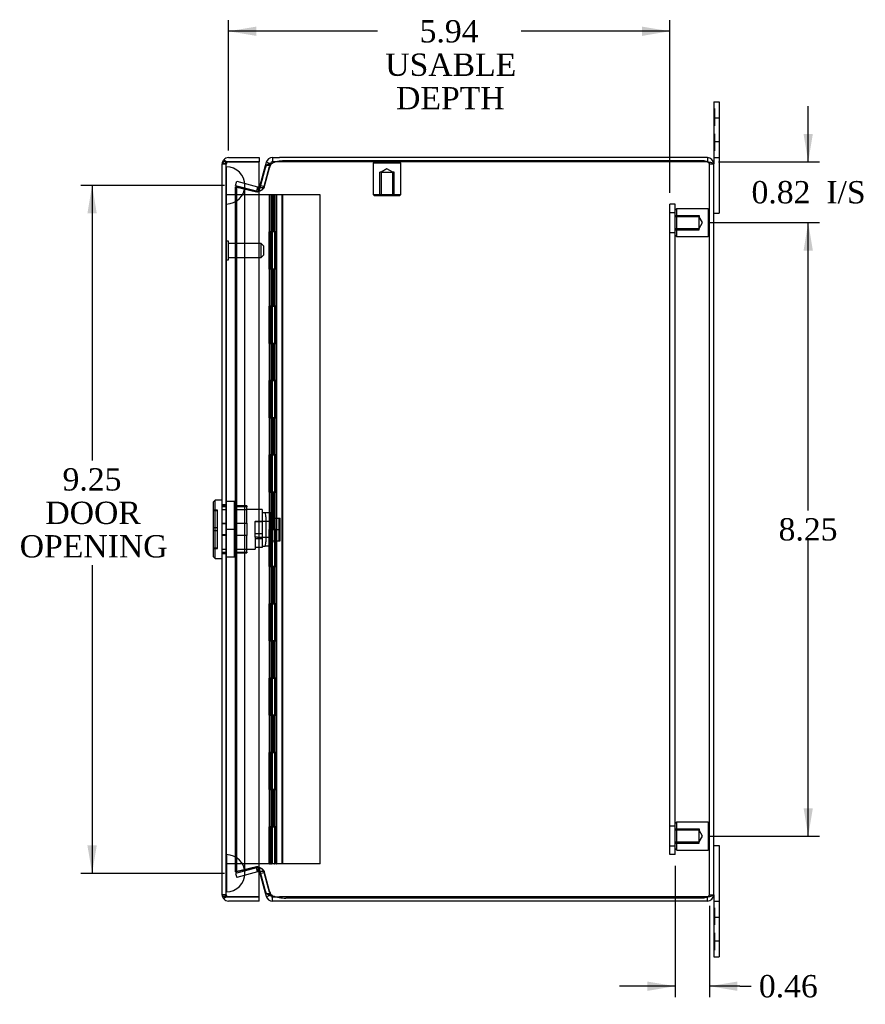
# Model space of a CAD drawing. Header units: inches. Extents: x 0.2 to 65.9, y -0.4 to 43.8.
# Tile 5 of 9: x 26.2 to 37.5, y 15.2 to 28.5. Entities that reach past the tile are written whole.
import ezdxf
from ezdxf.enums import TextEntityAlignment as Align
from ezdxf.lldxf.tags import DXFTag

# ---------------------------------------------------------------- set-up
doc = ezdxf.new("R2010")
doc.units = ezdxf.units.IN
doc.header["$MEASUREMENT"] = 0
for name, color, linetype in [('COM54601-12', 7, 'Continuous'), ('COM54602-8', 7, 'Continuous'), ('COM54603-5', 7, 'Continuous'), ('COM54604-3', 7, 'Continuous'), ('COM70219', 7, 'Continuous'), ('Default', 7, 'Continuous'), ('HNG14586-9B', 7, 'Continuous'), ('HNG14586-9C', 7, 'Continuous'), ('HNG14586-9P', 7, 'Continuous'), ('LOK10017', 7, 'Continuous'), ('STD26020', 7, 'Continuous'), ('STD26152', 7, 'Continuous')]:
    doc.layers.add(name, color=color, linetype=linetype)
doc.styles.add('SEACAD_Times_New_Roman', font='times.ttf')
tags = doc.linetypes.add('HIDDEN2', pattern=[0.1875, 0.125, -0.0625]).pattern_tags.tags
tags[6:7] = [DXFTag(74, 4), DXFTag(75, 0), DXFTag(340, '0'), DXFTag(46, 0.0), DXFTag(50, 0.0), DXFTag(44, 0.0), DXFTag(45, 0.0)]
tags[4:5] = [DXFTag(74, 4), DXFTag(75, 0), DXFTag(340, '0'), DXFTag(46, 0.0), DXFTag(50, 0.0), DXFTag(44, 0.0), DXFTag(45, 0.0)]
doc.dimstyles.new('HAMMOND_(STH_-_48x32)', dxfattribs={"dimtxt": 0.3, "dimasz": 0.375, "dimexe": 0.15, "dimexo": 0.15, "dimgap": 0.075, "dimtad": 0, "dimtih": 1, "dimtoh": 1, "dimzin": 0, "dimdsep": 46, "dimtxsty": 'SEACAD_Times_New_Roman', "dimblk1": '_SE_FILLED', "dimblk2": '_SE_FILLED', "dimsah": 1, "dimcen": 0.15, "dimadec": 0, "dimazin": 0, "dimtfac": 0.8, "dimtofl": 0, "dimtmove": 0, "dimatfit": 3, "dimfxl": 1, "dimtolj": 1, "dimtzin": 0, "dimarcsym": 0})

# ---------------------------------------------------------------- blocks, each defined once
blk = doc.blocks.new('SE3')
at = {"layer": 'COM54601-12', "color": 7, "linetype": 'Continuous'}
for p, q in [((29.568, 26.627), (29.568, 26.57)), ((29.568, 26.627), (29.662, 26.627)), ((35.416, 26.627), (29.662, 26.627)), ((35.416, 26.627), (35.416, 26.57)), ((29.402, 26.254), (29.473, 26.52)), ((29.402, 26.224), (29.473, 26.491)), ((29.473, 26.52), (29.485, 26.563)), ((29.485, 26.563), (29.54, 26.548)), ((29.623, 26.57), (29.568, 26.57)), ((35.375, 26.584), (29.749, 26.584)), ((35.416, 26.569), (35.375, 26.584)), ((35.416, 26.57), (35.415, 26.57)), ((35.502, 16.713), (35.502, 26.541)), ((29.402, 26.254), (29.409, 26.252)), ((29.473, 16.763), (29.402, 17.029)), ((29.402, 16.999), (29.409, 17.001)), ((29.473, 16.733), (29.402, 16.999)), ((29.485, 16.69), (29.473, 16.733)), ((29.485, 16.69), (29.54, 16.705)), ((29.568, 16.684), (29.623, 16.684)), ((29.568, 16.627), (29.568, 16.684)), ((29.662, 16.627), (29.568, 16.627)), ((35.416, 16.627), (29.662, 16.627)), ((29.749, 16.669), (35.375, 16.669)), ((35.375, 16.669), (35.416, 16.684)), ((35.416, 16.684), (35.415, 16.684)), ((35.416, 16.627), (35.416, 16.684))]:
    blk.add_line(p, q, dxfattribs=at)
at = {"layer": 'COM54601-12', "color": 7, "linetype": 'HIDDEN2'}
for p, q in [((29.457, 26.239), (29.528, 26.506)), ((29.457, 26.224), (29.528, 26.491)), ((29.485, 26.525), (29.54, 26.525)), ((29.54, 26.548), (29.528, 26.506)), ((29.662, 26.57), (29.623, 26.57)), ((35.415, 26.57), (29.662, 26.57)), ((35.445, 16.713), (35.445, 26.541)), ((35.445, 26.541), (35.502, 26.541)), ((29.072, 26.253), (29.087, 26.308)), ((29.072, 26.253), (29.352, 26.178)), ((29.072, 26.233), (29.087, 26.233)), ((29.072, 26.233), (29.352, 26.166)), ((29.072, 17.02), (29.072, 26.233)), ((29.087, 26.308), (29.366, 26.233)), ((29.087, 17.02), (29.087, 26.233)), ((29.087, 26.233), (29.366, 26.166)), ((29.366, 26.233), (29.352, 26.178)), ((29.366, 26.233), (29.375, 26.232)), ((29.375, 26.232), (29.376, 26.175)), ((29.402, 26.224), (29.457, 26.224)), ((29.409, 26.252), (29.457, 26.239)), ((29.352, 26.178), (29.376, 26.175)), ((29.366, 26.166), (29.352, 26.166)), ((29.369, 26.163), (29.352, 26.166)), ((29.375, 26.162), (29.366, 26.166)), ((29.369, 26.163), (29.372, 26.163)), ((29.375, 26.162), (29.376, 26.162)), ((29.352, 17.087), (29.072, 17.02)), ((29.366, 17.087), (29.087, 17.02)), ((29.352, 17.087), (29.369, 17.09)), ((29.366, 17.087), (29.352, 17.087)), ((29.366, 17.087), (29.375, 17.091)), ((29.372, 17.09), (29.369, 17.09)), ((29.375, 17.091), (29.376, 17.091)), ((29.352, 17.075), (29.072, 17)), ((29.072, 17.02), (29.087, 17.02)), ((29.072, 17), (29.087, 16.945)), ((29.366, 17.02), (29.087, 16.945)), ((29.376, 17.078), (29.352, 17.075)), ((29.366, 17.02), (29.352, 17.075)), ((29.375, 17.021), (29.366, 17.02)), ((29.375, 17.021), (29.376, 17.078)), ((29.402, 17.029), (29.457, 17.029)), ((29.409, 17.001), (29.457, 17.014)), ((29.528, 16.763), (29.457, 17.029)), ((29.528, 16.748), (29.457, 17.014)), ((29.485, 16.728), (29.54, 16.728)), ((29.528, 16.748), (29.54, 16.705)), ((35.445, 16.713), (35.502, 16.713)), ((29.623, 16.684), (29.662, 16.684)), ((35.415, 16.684), (29.662, 16.684))]:
    blk.add_line(p, q, dxfattribs=at)
at = {"layer": 'COM54601-12', "color": 7, "linetype": 'Continuous'}
for centre, radius, start, end in [((29.568, 26.541), 0.086, 90, 165), ((35.416, 26.541), 0.086, 0, 90), ((29.568, 26.541), 0.029, 90, 165), ((29.749, 26.046), 0.539, 90, 109.6468), ((35.416, 26.541), 0.029, 65.7173, 90), ((29.374, 26.261), 0.029, 305.3752, 345), ((29.231, 26.263), 0.175, 335.7068, 347.2089), ((29.231, 16.991), 0.175, 12.7911, 24.2932), ((29.374, 16.992), 0.029, 15, 54.6248), ((29.568, 16.713), 0.086, 195, 270), ((29.568, 16.713), 0.029, 195, 270), ((29.749, 17.207), 0.539, 250.3532, 270), ((35.416, 16.713), 0.086, 270, 0), ((35.416, 16.713), 0.029, 270, 294.2827)]:
    blk.add_arc(centre, radius, start, end, dxfattribs=at)
at = {"layer": 'COM54601-12', "color": 7, "linetype": 'HIDDEN2'}
for centre, radius, start, end in [((35.416, 26.541), 0.029, 0, 65.7173), ((29.374, 26.261), 0.029, 271.5173, 305.3752), ((29.374, 26.261), 0.086, 271.5173, 345), ((29.231, 26.263), 0.175, 325.0156, 335.7068), ((29.231, 16.991), 0.175, 24.2932, 34.9844), ((29.374, 16.992), 0.029, 54.6248, 88.4827), ((29.374, 16.992), 0.086, 15, 88.4827), ((35.416, 16.713), 0.029, 294.2827, 0)]:
    blk.add_arc(centre, radius, start, end, dxfattribs=at)
at = {"layer": 'COM54601-12', "color": 7, "linetype": 'Continuous'}
for centre, major_axis, start_param, end_param in [((29.524, 26.288), (0, 0.281), 0.568214, 0.768068), ((29.524, 16.965), (0, -0.281), -0.768068, -0.568214)]:
    blk.add_ellipse(centre, major_axis=major_axis, ratio=0.258819, start_param=start_param, end_param=end_param, dxfattribs=at)
at = {"layer": 'COM54601-12', "color": 7, "linetype": 'HIDDEN2'}
for centre, major_axis, start_param, end_param in [((29.579, 26.288), (0, 0.281), 0.568214, 0.768068), ((29.579, 16.965), (0, -0.281), -0.768068, -0.568214)]:
    blk.add_ellipse(centre, major_axis=major_axis, ratio=0.258819, start_param=start_param, end_param=end_param, dxfattribs=at)
at = {"layer": 'COM54601-12', "color": 7, "linetype": 'Continuous'}
for points in [[(29.485, 26.525), (29.487, 26.528), (29.491, 26.531), (29.5, 26.536), (29.507, 26.539), (29.521, 26.543), (29.53, 26.545), (29.548, 26.549), (29.558, 26.551), (29.568, 26.553)], [(35.502, 26.541), (35.502, 26.543), (35.499, 26.545), (35.491, 26.55), (35.484, 26.553), (35.469, 26.557), (35.459, 26.56), (35.438, 26.565), (35.427, 26.567), (35.416, 26.569)], [(29.568, 16.7), (29.558, 16.702), (29.548, 16.704), (29.53, 16.708), (29.521, 16.71), (29.507, 16.715), (29.5, 16.717), (29.491, 16.722), (29.487, 16.725), (29.485, 16.728)], [(35.416, 16.684), (35.427, 16.686), (35.438, 16.689), (35.459, 16.693), (35.469, 16.696), (35.484, 16.701), (35.491, 16.703), (35.499, 16.708), (35.502, 16.71), (35.502, 16.713)]]:
    blk.add_open_spline(points, degree=3, knots=[0, 0, 0, 0, 0.25, 0.25, 0.5, 0.5, 0.75, 0.75, 1, 1, 1, 1], dxfattribs=at)
at = {"layer": 'COM54601-12', "color": 7, "linetype": 'HIDDEN2'}
for points, knots in [([(29.54, 26.525), (29.54, 26.526), (29.541, 26.528), (29.542, 26.531), (29.543, 26.533), (29.545, 26.536), (29.547, 26.538), (29.55, 26.541), (29.554, 26.544), (29.558, 26.547), (29.563, 26.55), (29.566, 26.552), (29.568, 26.553)], [0, 0, 0, 0, 0.086835, 0.173002, 0.258508, 0.343362, 0.427575, 0.511159, 0.635327, 0.758153, 0.879691, 1, 1, 1, 1]), ([(35.445, 26.541), (35.445, 26.543), (35.444, 26.545), (35.441, 26.55), (35.439, 26.553), (35.434, 26.557), (35.43, 26.56), (35.423, 26.565), (35.42, 26.567), (35.416, 26.569)], [0, 0, 0, 0, 0.25, 0.25, 0.5, 0.5, 0.75, 0.75, 1, 1, 1, 1]), ([(29.457, 26.224), (29.454, 26.219), (29.451, 26.214), (29.441, 26.204), (29.434, 26.198), (29.42, 26.188), (29.412, 26.183), (29.394, 26.173), (29.385, 26.168), (29.376, 26.162)], [0, 0, 0, 0, 0.25, 0.25, 0.5, 0.5, 0.75, 0.75, 1, 1, 1, 1]), ([(29.376, 17.091), (29.385, 17.086), (29.394, 17.08), (29.412, 17.07), (29.42, 17.065), (29.434, 17.055), (29.441, 17.05), (29.451, 17.039), (29.454, 17.034), (29.457, 17.029)], [0, 0, 0, 0, 0.25, 0.25, 0.5, 0.5, 0.75, 0.75, 1, 1, 1, 1]), ([(29.568, 16.7), (29.567, 16.701), (29.564, 16.702), (29.561, 16.704), (29.558, 16.706), (29.555, 16.708), (29.552, 16.71), (29.549, 16.713), (29.546, 16.716), (29.543, 16.72), (29.541, 16.724), (29.54, 16.726), (29.54, 16.728)], [0, 0, 0, 0, 0.080113, 0.16076, 0.241962, 0.323735, 0.406095, 0.489057, 0.614609, 0.741594, 0.870047, 1, 1, 1, 1]), ([(35.416, 16.684), (35.42, 16.686), (35.423, 16.689), (35.43, 16.693), (35.434, 16.696), (35.439, 16.701), (35.441, 16.703), (35.444, 16.708), (35.445, 16.71), (35.445, 16.713)], [0, 0, 0, 0, 0.25, 0.25, 0.5, 0.5, 0.75, 0.75, 1, 1, 1, 1])]:
    blk.add_open_spline(points, degree=3, knots=knots, dxfattribs=at)
at = {"layer": 'COM54602-8', "color": 7, "linetype": 'Continuous'}
for p, q in [((28.976, 26.627), (29.39, 26.627)), ((29.39, 26.627), (29.39, 26.57)), ((28.89, 16.713), (28.89, 26.541)), ((28.89, 26.541), (28.89, 26.541)), ((28.89, 26.541), (28.89, 26.541)), ((28.943, 26.57), (28.912, 26.597)), ((28.976, 26.57), (28.912, 26.57)), ((28.976, 26.57), (28.943, 26.57)), ((28.976, 26.57), (28.976, 26.57)), ((28.976, 26.57), (29.39, 26.57)), ((29.39, 26.57), (28.976, 26.57)), ((29.39, 16.684), (29.39, 26.57)), ((28.89, 16.712), (28.89, 16.713)), ((28.89, 16.712), (28.89, 16.712)), ((28.976, 16.684), (28.912, 16.684)), ((28.943, 16.683), (28.912, 16.656)), ((28.943, 16.683), (28.976, 16.683)), ((28.976, 16.684), (29.39, 16.684)), ((28.976, 16.683), (28.976, 16.684)), ((29.39, 16.684), (28.976, 16.684)), ((29.39, 16.627), (28.976, 16.627)), ((29.39, 16.627), (29.39, 16.684))]:
    blk.add_line(p, q, dxfattribs=at)
at = {"layer": 'COM54602-8', "color": 7, "linetype": 'HIDDEN2'}
for p, q in [((28.89, 26.541), (28.947, 26.541)), ((28.947, 26.541), (28.89, 26.541)), ((28.947, 16.713), (28.947, 26.541)), ((28.976, 26.57), (28.976, 26.569)), ((28.947, 21.958), (28.89, 21.958)), ((28.947, 21.702), (28.89, 21.702)), ((28.947, 21.551), (28.89, 21.551)), ((28.947, 21.296), (28.89, 21.296)), ((28.89, 16.713), (28.947, 16.713)), ((28.947, 16.712), (28.89, 16.712)), ((28.976, 16.684), (28.976, 16.684))]:
    blk.add_line(p, q, dxfattribs=at)
at = {"layer": 'COM54602-8', "color": 7, "linetype": 'Continuous'}
for centre, start, end in [((28.976, 26.541), 90, 138.6921), ((28.976, 26.541), 138.6921, 179.7626), ((28.976, 26.541), 179.8734, 180), ((28.976, 16.713), 180, 180.1266), ((28.976, 16.713), 180.2374, 221.3079), ((28.976, 16.713), 221.3079, 270)]:
    blk.add_arc(centre, 0.086, start, end, dxfattribs=at)
at = {"layer": 'COM54602-8', "color": 7, "linetype": 'HIDDEN2'}
for centre, start, end in [((28.976, 26.541), 90, 179.6244), ((28.976, 26.54), 90, 179.6244), ((28.976, 26.541), 179.6244, 180), ((28.976, 16.713), 180, 180.3756), ((28.976, 16.713), 180.3756, 270), ((28.976, 16.713), 180.3756, 270)]:
    blk.add_arc(centre, 0.029, start, end, dxfattribs=at)
for points, knots in [([(28.943, 26.57), (28.941, 26.565), (28.939, 26.56), (28.937, 26.553), (28.936, 26.551), (28.935, 26.547), (28.935, 26.546), (28.934, 26.544), (28.934, 26.544), (28.933, 26.543), (28.932, 26.543), (28.93, 26.542), (28.928, 26.542), (28.925, 26.541), (28.923, 26.541), (28.918, 26.541), (28.914, 26.541), (28.904, 26.541), (28.897, 26.541), (28.89, 26.541)], [0, 0, 0, 0, 0.25, 0.25, 0.375, 0.375, 0.4375, 0.4375, 0.46875, 0.46875, 0.5, 0.5, 0.5625, 0.5625, 0.625, 0.625, 0.75, 0.75, 1, 1, 1, 1]), ([(28.89, 26.541), (28.895, 26.541), (28.9, 26.541), (28.904, 26.541), (28.909, 26.541), (28.914, 26.541), (28.919, 26.541), (28.921, 26.541), (28.923, 26.541), (28.925, 26.541), (28.927, 26.541), (28.929, 26.542), (28.931, 26.542), (28.932, 26.542), (28.932, 26.543), (28.933, 26.543), (28.933, 26.543), (28.934, 26.543), (28.934, 26.544), (28.935, 26.545), (28.935, 26.546), (28.935, 26.547), (28.937, 26.551), (28.938, 26.556), (28.939, 26.56), (28.94, 26.563), (28.942, 26.566), (28.943, 26.57)], [0, 0, 0, 0, 0.171341, 0.171341, 0.171341, 0.349707, 0.349707, 0.349707, 0.424508, 0.424508, 0.424508, 0.500067, 0.500067, 0.500067, 0.522528, 0.522528, 0.522528, 0.545152, 0.545152, 0.545152, 0.596514, 0.596514, 0.596514, 0.830327, 0.830327, 0.830327, 1, 1, 1, 1]), ([(28.943, 16.684), (28.941, 16.688), (28.939, 16.693), (28.937, 16.7), (28.936, 16.703), (28.935, 16.706), (28.935, 16.707), (28.934, 16.709), (28.934, 16.71), (28.933, 16.711), (28.932, 16.711), (28.93, 16.712), (28.928, 16.712), (28.925, 16.712), (28.923, 16.712), (28.918, 16.712), (28.914, 16.712), (28.904, 16.712), (28.897, 16.712), (28.89, 16.712)], [0, 0, 0, 0, 0.25, 0.25, 0.375, 0.375, 0.4375, 0.4375, 0.46875, 0.46875, 0.5, 0.5, 0.5625, 0.5625, 0.625, 0.625, 0.75, 0.75, 1, 1, 1, 1]), ([(28.89, 16.712), (28.895, 16.712), (28.9, 16.712), (28.904, 16.712), (28.909, 16.712), (28.914, 16.712), (28.919, 16.712), (28.921, 16.712), (28.923, 16.712), (28.925, 16.712), (28.927, 16.712), (28.929, 16.711), (28.931, 16.711), (28.932, 16.711), (28.932, 16.71), (28.933, 16.71), (28.933, 16.71), (28.934, 16.71), (28.934, 16.709), (28.935, 16.708), (28.935, 16.707), (28.935, 16.706), (28.937, 16.702), (28.938, 16.697), (28.939, 16.693), (28.94, 16.69), (28.942, 16.687), (28.943, 16.683)], [0, 0, 0, 0, 0.171341, 0.171341, 0.171341, 0.349707, 0.349707, 0.349707, 0.424508, 0.424508, 0.424508, 0.500067, 0.500067, 0.500067, 0.522528, 0.522528, 0.522528, 0.545152, 0.545152, 0.545152, 0.596514, 0.596514, 0.596514, 0.830327, 0.830327, 0.830327, 1, 1, 1, 1])]:
    blk.add_open_spline(points, degree=3, knots=knots, dxfattribs=at)
at = {"layer": 'COM54602-8', "color": 7, "linetype": 'Continuous'}
for points in [[(28.912, 26.57), (28.905, 26.565), (28.9, 26.56), (28.892, 26.55), (28.89, 26.546), (28.89, 26.541)], [(28.912, 16.684), (28.905, 16.688), (28.9, 16.693), (28.892, 16.703), (28.89, 16.708), (28.89, 16.712)]]:
    blk.add_open_spline(points, degree=3, knots=[0, 0, 0, 0, 0.5, 0.5, 1, 1, 1, 1], dxfattribs=at)
at = {"layer": 'COM54603-5', "color": 7, "linetype": 'HIDDEN2'}
for p, q in [((34.913, 17.252), (34.913, 26.002)), ((34.985, 26.002), (34.913, 26.002)), ((34.985, 17.252), (34.985, 26.002)), ((34.985, 25.884), (34.913, 25.884)), ((34.913, 25.619), (34.985, 25.619)), ((34.985, 17.634), (34.913, 17.634)), ((34.913, 17.369), (34.985, 17.369)), ((34.985, 17.252), (34.913, 17.252))]:
    blk.add_line(p, q, dxfattribs=at)
at = {"layer": 'COM54604-3', "color": 7, "linetype": 'Continuous'}
for p, q in [((35.502, 27.377), (35.502, 27.154)), ((35.502, 27.377), (35.574, 27.377)), ((35.574, 27.377), (35.574, 27.154)), ((35.502, 27.154), (35.502, 26.627)), ((35.574, 27.154), (35.574, 26.627)), ((35.502, 26.627), (35.502, 26.541)), ((35.502, 26.627), (35.574, 26.627)), ((35.574, 26.627), (35.574, 25.877)), ((35.502, 25.877), (35.574, 25.877)), ((35.502, 17.377), (35.574, 17.377)), ((35.574, 17.377), (35.574, 16.627)), ((35.502, 16.713), (35.502, 16.627)), ((35.502, 16.627), (35.502, 16.099)), ((35.502, 16.627), (35.574, 16.627)), ((35.574, 16.627), (35.574, 16.099)), ((35.502, 16.099), (35.502, 15.877)), ((35.574, 16.099), (35.574, 15.877)), ((35.502, 15.877), (35.574, 15.877))]:
    blk.add_line(p, q, dxfattribs=at)
at = {"layer": 'COM54604-3', "color": 7, "linetype": 'HIDDEN2'}
for p, q in [((35.512, 27.287), (35.502, 27.287)), ((35.512, 27.287), (35.512, 27.055)), ((35.512, 27.202), (35.502, 27.202)), ((35.512, 27.171), (35.502, 27.171)), ((35.574, 27.158), (35.502, 27.158)), ((35.512, 27.055), (35.502, 27.055)), ((35.512, 26.948), (35.502, 26.948)), ((35.512, 26.948), (35.512, 26.716)), ((35.502, 26.845), (35.574, 26.845)), ((35.512, 26.832), (35.502, 26.832)), ((35.512, 26.801), (35.502, 26.801)), ((35.512, 26.716), (35.502, 26.716)), ((35.512, 16.538), (35.502, 16.538)), ((35.512, 16.453), (35.502, 16.453)), ((35.512, 16.422), (35.502, 16.422)), ((35.512, 16.538), (35.512, 16.306)), ((35.574, 16.408), (35.502, 16.408)), ((35.512, 16.306), (35.502, 16.306)), ((35.512, 16.199), (35.502, 16.199)), ((35.512, 16.199), (35.512, 15.967)), ((35.502, 16.095), (35.574, 16.095)), ((35.512, 16.083), (35.502, 16.083)), ((35.512, 16.052), (35.502, 16.052)), ((35.512, 15.967), (35.502, 15.967))]:
    blk.add_line(p, q, dxfattribs=at)
at = {"layer": 'COM70219', "color": 7, "linetype": 'HIDDEN2'}
for p, q in [((28.948, 26.002), (28.948, 26.501)), ((28.949, 26.501), (28.948, 26.501)), ((28.949, 26.002), (28.949, 26.501)), ((28.951, 26.252), (28.949, 26.501)), ((28.949, 26.003), (28.951, 26.252)), ((28.951, 26.002), (28.951, 26.252)), ((29.197, 26.002), (29.197, 26.252)), ((28.948, 26.003), (28.949, 26.003)), ((28.948, 17.252), (28.948, 26.002)), ((28.949, 17.252), (28.949, 26.002)), ((28.951, 17.252), (28.951, 26.002)), ((29.197, 17.252), (29.197, 26.002)), ((28.948, 16.753), (28.948, 17.252)), ((28.948, 17.251), (28.949, 17.251)), ((28.949, 16.753), (28.949, 17.252)), ((28.949, 17.251), (28.951, 17.002)), ((28.951, 17.002), (28.951, 17.252)), ((29.197, 17.002), (29.197, 17.252)), ((28.951, 17.002), (28.949, 16.753)), ((28.949, 16.753), (28.948, 16.753))]:
    blk.add_line(p, q, dxfattribs=at)
for centre, start, end in [((28.947, 26.252), 0, 90), ((28.947, 26.252), 270, 0), ((28.947, 17.002), 0, 90), ((28.947, 17.002), 270, 0)]:
    blk.add_arc(centre, 0.25, start, end, dxfattribs=at)
at = {"layer": 'HNG14586-9B', "color": 7, "linetype": 'HIDDEN2'}
for p, q in [((29.699, 26.127), (29.58, 26.127)), ((29.58, 25.627), (29.58, 26.127)), ((29.621, 26.127), (29.621, 25.627)), ((29.699, 17.127), (29.699, 26.127)), ((30.208, 26.127), (29.699, 26.127)), ((29.707, 17.127), (29.707, 26.127)), ((30.208, 17.127), (30.208, 26.127)), ((29.528, 25.627), (29.528, 25.127)), ((29.543, 25.127), (29.543, 25.627)), ((29.553, 25.627), (29.553, 25.127)), ((29.566, 25.127), (29.566, 25.627)), ((29.58, 25.627), (29.57, 25.627)), ((29.621, 25.627), (29.58, 25.627)), ((29.601, 25.127), (29.601, 25.627)), ((29.603, 25.127), (29.603, 25.627)), ((29.616, 25.627), (29.616, 25.127)), ((29.626, 25.627), (29.628, 25.627)), ((29.626, 25.127), (29.626, 25.627)), ((29.628, 25.127), (29.628, 25.627)), ((29.58, 25.127), (29.57, 25.127)), ((29.58, 24.627), (29.58, 25.127)), ((29.621, 25.127), (29.58, 25.127)), ((29.621, 25.127), (29.621, 24.627)), ((29.626, 25.127), (29.628, 25.127)), ((29.528, 24.627), (29.543, 24.627)), ((29.528, 24.627), (29.528, 24.127)), ((29.58, 24.627), (29.543, 24.627)), ((29.543, 24.127), (29.543, 24.627)), ((29.553, 24.627), (29.553, 24.127)), ((29.566, 24.127), (29.566, 24.627)), ((29.621, 24.627), (29.58, 24.627)), ((29.601, 24.127), (29.601, 24.627)), ((29.603, 24.127), (29.603, 24.627)), ((29.616, 24.627), (29.616, 24.127)), ((29.621, 24.627), (29.626, 24.627)), ((29.626, 24.627), (29.628, 24.627)), ((29.626, 24.127), (29.626, 24.627)), ((29.628, 24.127), (29.628, 24.627)), ((29.528, 24.127), (29.543, 24.127)), ((29.58, 24.127), (29.543, 24.127)), ((29.58, 23.627), (29.58, 24.127)), ((29.621, 24.127), (29.58, 24.127)), ((29.621, 24.127), (29.626, 24.127)), ((29.621, 24.127), (29.621, 23.627)), ((29.626, 24.127), (29.628, 24.127)), ((29.528, 23.627), (29.543, 23.627)), ((29.528, 23.627), (29.528, 23.127)), ((29.58, 23.627), (29.543, 23.627)), ((29.543, 23.127), (29.543, 23.627)), ((29.553, 23.627), (29.553, 23.127)), ((29.566, 23.127), (29.566, 23.627)), ((29.621, 23.627), (29.58, 23.627)), ((29.601, 23.127), (29.601, 23.627)), ((29.603, 23.127), (29.603, 23.627)), ((29.616, 23.627), (29.616, 23.127)), ((29.621, 23.627), (29.626, 23.627)), ((29.626, 23.627), (29.628, 23.627)), ((29.626, 23.127), (29.626, 23.627)), ((29.628, 23.127), (29.628, 23.627)), ((29.528, 23.127), (29.543, 23.127)), ((29.58, 23.127), (29.543, 23.127)), ((29.58, 22.627), (29.58, 23.127)), ((29.621, 23.127), (29.58, 23.127)), ((29.621, 23.127), (29.626, 23.127)), ((29.621, 23.127), (29.621, 22.627)), ((29.626, 23.127), (29.628, 23.127)), ((29.528, 22.627), (29.543, 22.627)), ((29.528, 22.627), (29.528, 22.127)), ((29.58, 22.627), (29.543, 22.627)), ((29.543, 22.127), (29.543, 22.627)), ((29.553, 22.627), (29.553, 22.127)), ((29.566, 22.127), (29.566, 22.627)), ((29.621, 22.627), (29.58, 22.627)), ((29.601, 22.127), (29.601, 22.627)), ((29.603, 22.127), (29.603, 22.627)), ((29.616, 22.627), (29.616, 22.127)), ((29.621, 22.627), (29.626, 22.627)), ((29.626, 22.627), (29.628, 22.627)), ((29.626, 22.127), (29.626, 22.627)), ((29.628, 22.127), (29.628, 22.627)), ((29.528, 22.127), (29.543, 22.127)), ((29.58, 22.127), (29.543, 22.127)), ((29.58, 21.627), (29.58, 22.127)), ((29.621, 22.127), (29.58, 22.127)), ((29.621, 22.127), (29.626, 22.127)), ((29.621, 22.127), (29.621, 21.627)), ((29.626, 22.127), (29.628, 22.127)), ((29.528, 21.627), (29.543, 21.627)), ((29.528, 21.627), (29.528, 21.127)), ((29.58, 21.627), (29.543, 21.627)), ((29.543, 21.127), (29.543, 21.627)), ((29.553, 21.627), (29.553, 21.127)), ((29.566, 21.127), (29.566, 21.627)), ((29.621, 21.627), (29.58, 21.627)), ((29.601, 21.127), (29.601, 21.627)), ((29.603, 21.127), (29.603, 21.627)), ((29.616, 21.627), (29.616, 21.127)), ((29.621, 21.627), (29.626, 21.627)), ((29.626, 21.627), (29.628, 21.627)), ((29.626, 21.127), (29.626, 21.627)), ((29.628, 21.127), (29.628, 21.627)), ((29.528, 21.127), (29.543, 21.127)), ((29.58, 21.127), (29.543, 21.127)), ((29.58, 20.627), (29.58, 21.127)), ((29.621, 21.127), (29.58, 21.127)), ((29.621, 21.127), (29.626, 21.127)), ((29.621, 21.127), (29.621, 20.627)), ((29.626, 21.127), (29.628, 21.127)), ((29.528, 20.627), (29.543, 20.627)), ((29.528, 20.627), (29.528, 20.127)), ((29.58, 20.627), (29.543, 20.627)), ((29.543, 20.127), (29.543, 20.627)), ((29.553, 20.627), (29.553, 20.127)), ((29.566, 20.127), (29.566, 20.627)), ((29.621, 20.627), (29.58, 20.627)), ((29.601, 20.127), (29.601, 20.627)), ((29.603, 20.127), (29.603, 20.627)), ((29.616, 20.627), (29.616, 20.127)), ((29.621, 20.627), (29.626, 20.627)), ((29.626, 20.627), (29.628, 20.627)), ((29.626, 20.127), (29.626, 20.627)), ((29.628, 20.127), (29.628, 20.627)), ((29.528, 20.127), (29.543, 20.127)), ((29.58, 20.127), (29.543, 20.127)), ((29.58, 19.627), (29.58, 20.127)), ((29.621, 20.127), (29.58, 20.127)), ((29.621, 20.127), (29.626, 20.127)), ((29.621, 20.127), (29.621, 19.627)), ((29.626, 20.127), (29.628, 20.127)), ((29.528, 19.627), (29.543, 19.627)), ((29.528, 19.627), (29.528, 19.127)), ((29.58, 19.627), (29.543, 19.627)), ((29.543, 19.127), (29.543, 19.627)), ((29.553, 19.627), (29.553, 19.127)), ((29.566, 19.127), (29.566, 19.627)), ((29.621, 19.627), (29.58, 19.627)), ((29.601, 19.127), (29.601, 19.627)), ((29.603, 19.127), (29.603, 19.627)), ((29.616, 19.627), (29.616, 19.127)), ((29.621, 19.627), (29.626, 19.627)), ((29.626, 19.627), (29.628, 19.627)), ((29.626, 19.127), (29.626, 19.627)), ((29.628, 19.127), (29.628, 19.627)), ((29.528, 19.127), (29.543, 19.127)), ((29.58, 19.127), (29.543, 19.127)), ((29.58, 18.627), (29.58, 19.127)), ((29.621, 19.127), (29.58, 19.127)), ((29.621, 19.127), (29.626, 19.127)), ((29.621, 19.127), (29.621, 18.627)), ((29.626, 19.127), (29.628, 19.127)), ((29.528, 18.627), (29.543, 18.627)), ((29.528, 18.627), (29.528, 18.127)), ((29.58, 18.627), (29.543, 18.627)), ((29.543, 18.127), (29.543, 18.627)), ((29.553, 18.627), (29.553, 18.127)), ((29.566, 18.127), (29.566, 18.627)), ((29.621, 18.627), (29.58, 18.627)), ((29.601, 18.127), (29.601, 18.627)), ((29.603, 18.127), (29.603, 18.627)), ((29.616, 18.627), (29.616, 18.127)), ((29.621, 18.627), (29.626, 18.627)), ((29.626, 18.627), (29.628, 18.627)), ((29.626, 18.127), (29.626, 18.627)), ((29.628, 18.127), (29.628, 18.627)), ((29.528, 18.127), (29.543, 18.127)), ((29.58, 18.127), (29.543, 18.127)), ((29.58, 17.627), (29.58, 18.127)), ((29.621, 18.127), (29.58, 18.127)), ((29.621, 18.127), (29.626, 18.127)), ((29.621, 18.127), (29.621, 17.627)), ((29.626, 18.127), (29.628, 18.127)), ((29.528, 17.627), (29.543, 17.627)), ((29.528, 17.627), (29.528, 17.127)), ((29.543, 17.127), (29.543, 17.627)), ((29.58, 17.627), (29.543, 17.627)), ((29.553, 17.627), (29.553, 17.127)), ((29.566, 17.127), (29.566, 17.627)), ((29.621, 17.627), (29.58, 17.627)), ((29.601, 17.127), (29.601, 17.627)), ((29.603, 17.127), (29.603, 17.627)), ((29.616, 17.627), (29.616, 17.127)), ((29.621, 17.627), (29.626, 17.627)), ((29.626, 17.127), (29.626, 17.627)), ((29.626, 17.627), (29.628, 17.627)), ((29.628, 17.127), (29.628, 17.627)), ((29.528, 17.127), (29.543, 17.127)), ((29.58, 17.127), (29.543, 17.127)), ((29.699, 17.127), (29.58, 17.127)), ((29.58, 17.127), (29.58, 17.127)), ((29.621, 17.127), (29.58, 17.127)), ((29.621, 17.127), (29.626, 17.127)), ((29.621, 17.127), (29.621, 17.127)), ((29.626, 17.127), (29.628, 17.127)), ((30.208, 17.127), (29.699, 17.127))]:
    blk.add_line(p, q, dxfattribs=at)
at = {"layer": 'HNG14586-9C', "color": 7, "linetype": 'HIDDEN2'}
for p, q in [((29.578, 26.127), (28.947, 26.127)), ((29.528, 26.127), (29.528, 25.627)), ((29.529, 25.627), (29.529, 26.127)), ((29.553, 25.627), (29.553, 26.127)), ((29.578, 26.127), (29.58, 26.127)), ((29.578, 25.627), (29.578, 26.127)), ((29.603, 25.627), (29.603, 26.127)), ((29.628, 25.627), (29.628, 26.127)), ((29.522, 25.127), (29.522, 25.627)), ((29.549, 25.627), (29.522, 25.627)), ((29.549, 25.627), (29.549, 25.127)), ((29.57, 25.627), (29.549, 25.627)), ((29.621, 25.627), (29.628, 25.627)), ((29.549, 25.127), (29.522, 25.127)), ((29.528, 25.127), (29.528, 24.627)), ((29.529, 24.627), (29.529, 25.127)), ((29.57, 25.127), (29.549, 25.127)), ((29.553, 24.627), (29.553, 25.127)), ((29.578, 24.627), (29.578, 25.127)), ((29.603, 24.627), (29.603, 25.127)), ((29.621, 25.127), (29.628, 25.127)), ((29.628, 24.627), (29.628, 25.127)), ((29.522, 24.127), (29.522, 24.627)), ((29.549, 24.627), (29.522, 24.627)), ((29.549, 24.627), (29.549, 24.127)), ((29.578, 24.627), (29.549, 24.627)), ((29.578, 24.627), (29.628, 24.627)), ((29.549, 24.127), (29.522, 24.127)), ((29.528, 24.127), (29.528, 23.627)), ((29.529, 23.627), (29.529, 24.127)), ((29.578, 24.127), (29.549, 24.127)), ((29.553, 23.627), (29.553, 24.127)), ((29.578, 24.127), (29.628, 24.127)), ((29.578, 23.627), (29.578, 24.127)), ((29.603, 23.627), (29.603, 24.127)), ((29.628, 23.627), (29.628, 24.127)), ((29.522, 23.127), (29.522, 23.627)), ((29.549, 23.627), (29.522, 23.627)), ((29.549, 23.627), (29.549, 23.127)), ((29.578, 23.627), (29.549, 23.627)), ((29.578, 23.627), (29.628, 23.627)), ((29.549, 23.127), (29.522, 23.127)), ((29.528, 23.127), (29.528, 22.627)), ((29.529, 22.627), (29.529, 23.127)), ((29.578, 23.127), (29.549, 23.127)), ((29.553, 22.627), (29.553, 23.127)), ((29.578, 23.127), (29.628, 23.127)), ((29.578, 22.627), (29.578, 23.127)), ((29.603, 22.627), (29.603, 23.127)), ((29.628, 22.627), (29.628, 23.127)), ((29.522, 22.127), (29.522, 22.627)), ((29.549, 22.627), (29.522, 22.627)), ((29.549, 22.627), (29.549, 22.127)), ((29.578, 22.627), (29.549, 22.627)), ((29.578, 22.627), (29.628, 22.627)), ((29.549, 22.127), (29.522, 22.127)), ((29.528, 22.127), (29.528, 21.627)), ((29.529, 21.627), (29.529, 22.127)), ((29.578, 22.127), (29.549, 22.127)), ((29.553, 21.627), (29.553, 22.127)), ((29.578, 22.127), (29.628, 22.127)), ((29.578, 21.627), (29.578, 22.127)), ((29.603, 21.627), (29.603, 22.127)), ((29.628, 21.627), (29.628, 22.127)), ((29.522, 21.127), (29.522, 21.627)), ((29.549, 21.627), (29.522, 21.627)), ((29.549, 21.627), (29.549, 21.127)), ((29.572, 21.627), (29.549, 21.627)), ((29.549, 21.127), (29.522, 21.127)), ((29.528, 21.127), (29.528, 20.627)), ((29.529, 20.627), (29.529, 21.127)), ((29.578, 21.127), (29.549, 21.127)), ((29.553, 20.627), (29.553, 21.127)), ((29.578, 21.127), (29.628, 21.127)), ((29.578, 20.627), (29.578, 21.127)), ((29.603, 20.627), (29.603, 21.127)), ((29.628, 20.627), (29.628, 21.127)), ((29.522, 20.127), (29.522, 20.627)), ((29.549, 20.627), (29.522, 20.627)), ((29.549, 20.627), (29.549, 20.127)), ((29.578, 20.627), (29.549, 20.627)), ((29.578, 20.627), (29.628, 20.627)), ((29.549, 20.127), (29.522, 20.127)), ((29.528, 20.127), (29.528, 19.627)), ((29.529, 19.627), (29.529, 20.127)), ((29.578, 20.127), (29.549, 20.127)), ((29.553, 19.627), (29.553, 20.127)), ((29.578, 20.127), (29.628, 20.127)), ((29.578, 19.627), (29.578, 20.127)), ((29.603, 19.627), (29.603, 20.127)), ((29.628, 19.627), (29.628, 20.127)), ((29.522, 19.127), (29.522, 19.627)), ((29.549, 19.627), (29.522, 19.627)), ((29.549, 19.627), (29.549, 19.127)), ((29.578, 19.627), (29.549, 19.627)), ((29.578, 19.627), (29.628, 19.627)), ((29.549, 19.127), (29.522, 19.127)), ((29.528, 19.127), (29.528, 18.627)), ((29.529, 18.627), (29.529, 19.127)), ((29.578, 19.127), (29.549, 19.127)), ((29.553, 18.627), (29.553, 19.127)), ((29.578, 19.127), (29.628, 19.127)), ((29.578, 18.627), (29.578, 19.127)), ((29.603, 18.627), (29.603, 19.127)), ((29.628, 18.627), (29.628, 19.127)), ((29.522, 18.127), (29.522, 18.627)), ((29.549, 18.627), (29.522, 18.627)), ((29.549, 18.627), (29.549, 18.127)), ((29.578, 18.627), (29.549, 18.627)), ((29.578, 18.627), (29.628, 18.627)), ((29.549, 18.127), (29.522, 18.127)), ((29.528, 18.127), (29.528, 17.627)), ((29.529, 17.627), (29.529, 18.127)), ((29.578, 18.127), (29.549, 18.127)), ((29.553, 17.627), (29.553, 18.127)), ((29.578, 17.627), (29.578, 18.127)), ((29.578, 18.127), (29.628, 18.127)), ((29.603, 17.627), (29.603, 18.127)), ((29.628, 17.627), (29.628, 18.127)), ((29.522, 17.127), (29.522, 17.627)), ((29.549, 17.627), (29.522, 17.627)), ((29.549, 17.627), (29.549, 17.127)), ((29.578, 17.627), (29.549, 17.627)), ((29.578, 17.627), (29.628, 17.627)), ((29.549, 17.127), (28.947, 17.127))]:
    blk.add_line(p, q, dxfattribs=at)
at = {"layer": 'HNG14586-9P', "color": 7, "linetype": 'HIDDEN2'}
for p, q in [((29.555, 26.122), (29.555, 17.132)), ((29.6, 17.132), (29.6, 26.122))]:
    blk.add_line(p, q, dxfattribs=at)
for centre, start, end in [((29.56, 26.122), 90, 180), ((29.595, 26.122), 0, 90), ((29.56, 17.132), 180, 270), ((29.595, 17.132), 270, 0)]:
    blk.add_arc(centre, 0.005, start, end, dxfattribs=at)
at = {"layer": 'LOK10017', "color": 7, "linetype": 'Continuous'}
for p, q in [((28.798, 22.021), (28.768, 21.991)), ((28.768, 21.991), (28.768, 21.263)), ((28.798, 21.233), (28.798, 22.021)), ((28.89, 22.021), (28.798, 22.021)), ((28.768, 21.263), (28.798, 21.233)), ((28.798, 21.233), (28.89, 21.233))]:
    blk.add_line(p, q, dxfattribs=at)
at = {"layer": 'LOK10017', "color": 7, "linetype": 'HIDDEN2'}
for p, q in [((29.059, 22.002), (28.947, 22.002)), ((29.059, 21.627), (29.059, 22.002)), ((28.828, 21.885), (28.768, 21.885)), ((28.828, 21.875), (28.768, 21.875)), ((28.828, 21.369), (28.828, 21.885)), ((28.947, 21.942), (28.89, 21.942)), ((28.947, 21.931), (28.89, 21.931)), ((28.89, 21.893), (28.947, 21.893)), ((28.947, 21.942), (28.947, 21.893)), ((29.224, 21.942), (29.059, 21.942)), ((29.224, 21.931), (29.059, 21.931)), ((29.059, 21.893), (29.224, 21.893)), ((29.224, 21.942), (29.224, 21.931)), ((29.224, 21.708), (29.224, 21.931)), ((29.43, 21.894), (29.224, 21.894)), ((29.43, 21.894), (29.43, 21.854)), ((29.43, 21.854), (29.43, 21.4)), ((29.43, 21.854), (29.469, 21.854)), ((29.469, 21.854), (29.562, 21.854)), ((29.523, 21.854), (29.523, 21.4)), ((29.336, 21.738), (29.336, 21.732)), ((29.336, 21.738), (29.43, 21.738)), ((29.336, 21.522), (29.336, 21.732)), ((29.336, 21.732), (29.366, 21.732)), ((29.366, 21.732), (29.43, 21.732)), ((29.43, 21.739), (29.523, 21.739)), ((29.477, 21.794), (29.477, 21.46)), ((29.538, 21.844), (29.523, 21.844)), ((29.538, 21.844), (29.538, 21.409)), ((29.573, 21.802), (29.538, 21.844)), ((29.57, 21.794), (29.57, 21.46)), ((29.573, 21.779), (29.572, 21.779)), ((29.572, 21.779), (29.573, 21.777)), ((29.572, 21.779), (29.673, 21.779)), ((29.573, 21.779), (29.573, 21.802)), ((29.573, 21.629), (29.573, 21.777)), ((29.653, 21.779), (29.653, 21.647)), ((29.673, 21.627), (29.673, 21.779)), ((28.828, 21.647), (28.768, 21.647)), ((28.828, 21.607), (28.768, 21.607)), ((28.89, 21.708), (28.947, 21.708)), ((29.059, 21.627), (28.947, 21.627)), ((29.059, 21.708), (29.224, 21.708)), ((29.059, 21.252), (29.059, 21.627)), ((29.224, 21.708), (29.224, 21.546)), ((29.573, 21.629), (29.572, 21.627)), ((29.572, 21.627), (29.573, 21.625)), ((29.572, 21.627), (29.673, 21.627)), ((29.573, 21.476), (29.573, 21.625)), ((29.653, 21.647), (29.673, 21.647)), ((29.653, 21.647), (29.653, 21.607)), ((29.653, 21.607), (29.653, 21.474)), ((29.653, 21.607), (29.673, 21.607)), ((29.673, 21.474), (29.673, 21.627)), ((28.947, 21.546), (28.89, 21.546)), ((29.224, 21.546), (29.059, 21.546)), ((29.224, 21.322), (29.224, 21.546)), ((29.336, 21.57), (29.43, 21.57)), ((29.336, 21.522), (29.336, 21.359)), ((29.366, 21.522), (29.336, 21.522)), ((29.336, 21.502), (29.43, 21.502)), ((29.366, 21.522), (29.43, 21.522)), ((29.523, 21.515), (29.43, 21.515)), ((29.573, 21.476), (29.572, 21.474)), ((29.572, 21.474), (29.573, 21.474)), ((29.572, 21.474), (29.673, 21.474)), ((29.573, 21.452), (29.573, 21.474)), ((28.768, 21.379), (28.828, 21.379)), ((28.768, 21.369), (28.828, 21.369)), ((28.89, 21.36), (28.947, 21.36)), ((28.89, 21.322), (28.947, 21.322)), ((28.947, 21.312), (28.947, 21.36)), ((29.059, 21.36), (29.224, 21.36)), ((29.059, 21.322), (29.224, 21.322)), ((29.224, 21.359), (29.336, 21.359)), ((29.224, 21.322), (29.224, 21.312)), ((29.43, 21.383), (29.336, 21.383)), ((29.43, 21.4), (29.43, 21.383)), ((29.43, 21.4), (29.469, 21.4)), ((29.562, 21.4), (29.469, 21.4)), ((29.523, 21.409), (29.538, 21.409)), ((29.538, 21.409), (29.573, 21.452)), ((28.89, 21.312), (28.947, 21.312)), ((29.059, 21.252), (28.947, 21.252)), ((29.059, 21.312), (29.224, 21.312))]:
    blk.add_line(p, q, dxfattribs=at)
for centre, major_axis, start_param, end_param in [((29.469, 21.794), (0, -0.06), 1.570796, 3.141593), ((29.562, 21.794), (0, 0.06), 4.712389, 6.283185), ((29.469, 21.46), (0, -0.06), 0, 1.570796), ((29.562, 21.46), (0, 0.06), 3.141593, 4.712389)]:
    blk.add_ellipse(centre, major_axis=major_axis, ratio=0.139821, start_param=start_param, end_param=end_param, dxfattribs=at)
at = {"layer": 'STD26020', "color": 7, "linetype": 'HIDDEN2'}
for p, q in [((28.978, 25.502), (28.947, 25.502)), ((28.978, 25.252), (28.978, 25.502)), ((29.417, 25.471), (28.978, 25.471)), ((29.417, 25.283), (29.417, 25.471)), ((29.447, 25.441), (29.417, 25.471)), ((29.447, 25.441), (29.447, 25.313)), ((29.417, 25.283), (29.447, 25.313)), ((28.947, 25.252), (28.978, 25.252)), ((28.978, 25.283), (29.417, 25.283))]:
    blk.add_line(p, q, dxfattribs=at)
at = {"layer": 'STD26152', "color": 7, "linetype": 'HIDDEN2'}
for p, q in [((30.94, 26.57), (30.92, 26.55)), ((31.295, 26.55), (30.92, 26.55)), ((30.92, 26.55), (30.92, 26.13)), ((31.295, 26.55), (31.275, 26.57)), ((31.295, 26.13), (31.295, 26.55)), ((31.029, 26.43), (31.012, 26.43)), ((31.012, 26.11), (31.012, 26.43)), ((31.107, 26.477), (31.029, 26.43)), ((31.029, 26.43), (31.185, 26.43)), ((31.029, 26.43), (31.029, 26.11)), ((31.185, 26.43), (31.107, 26.477)), ((31.185, 26.11), (31.185, 26.43)), ((31.202, 26.43), (31.185, 26.43)), ((31.202, 26.11), (31.202, 26.43)), ((30.92, 26.13), (31.295, 26.13)), ((30.92, 26.13), (30.94, 26.11)), ((31.275, 26.11), (30.94, 26.11)), ((31.275, 26.11), (31.295, 26.13)), ((35.005, 25.939), (34.985, 25.919)), ((34.985, 25.847), (35.305, 25.847)), ((35.305, 25.83), (34.985, 25.83)), ((35.005, 25.564), (35.005, 25.939)), ((35.425, 25.939), (35.005, 25.939)), ((35.305, 25.847), (35.305, 25.83)), ((35.305, 25.674), (35.305, 25.83)), ((35.352, 25.752), (35.305, 25.83)), ((35.425, 25.939), (35.425, 25.564)), ((35.445, 25.919), (35.425, 25.939)), ((35.305, 25.674), (35.352, 25.752)), ((34.985, 25.674), (35.305, 25.674)), ((34.985, 25.657), (35.305, 25.657)), ((34.985, 25.584), (35.005, 25.564)), ((35.005, 25.564), (35.425, 25.564)), ((35.305, 25.657), (35.305, 25.674)), ((35.425, 25.564), (35.445, 25.584)), ((35.005, 17.689), (34.985, 17.669)), ((35.005, 17.314), (35.005, 17.689)), ((35.425, 17.689), (35.005, 17.689)), ((35.425, 17.689), (35.425, 17.314)), ((35.445, 17.669), (35.425, 17.689)), ((34.985, 17.597), (35.305, 17.597)), ((35.305, 17.58), (34.985, 17.58)), ((35.305, 17.597), (35.305, 17.58)), ((35.305, 17.424), (35.305, 17.58)), ((35.352, 17.502), (35.305, 17.58)), ((35.305, 17.424), (35.352, 17.502)), ((34.985, 17.424), (35.305, 17.424)), ((34.985, 17.407), (35.305, 17.407)), ((35.305, 17.407), (35.305, 17.424)), ((34.985, 17.334), (35.005, 17.314)), ((35.005, 17.314), (35.425, 17.314)), ((35.425, 17.314), (35.445, 17.334))]:
    blk.add_line(p, q, dxfattribs=at)
blk = doc.blocks.new('DMBLK5043')
at = {"layer": 'Default', "linetype": 'Continuous'}
for points in [[(29.351, 28.388), (28.976, 28.326), (29.351, 28.263)], [(34.538, 28.388), (34.538, 28.263), (34.913, 28.326)]]:
    blk.add_hatch(color=7, dxfattribs=at).paths.add_polyline_path(points)
at = {"layer": 'Default', "color": 7, "linetype": 'Continuous'}
for p, q in [((28.976, 26.72), (28.976, 28.476)), ((34.913, 26.152), (34.913, 28.476)), ((30.979, 28.326), (28.976, 28.326)), ((34.913, 28.326), (32.91, 28.326))]:
    blk.add_line(p, q, dxfattribs=at)
at = {"layer": 'Default', "color": 7, "linetype": 'Continuous', "style": 'SEACAD_Times_New_Roman'}
for s, p in [('5.94', (31.546, 28.476)), ('USABLE', (31.084, 28.026)), ('DEPTH', (31.23, 27.576))]:
    blk.add_text(s, height=0.3, dxfattribs=at).set_placement(p, align=Align.TOP_LEFT)
blk = doc.blocks.new('_SE_FILLED')
at = {"color": 0}
blk.add_line((0, 0), (-1, 0), dxfattribs=at)
blk.add_solid([(0, 0), (-1, -0.1665), (-1, 0.1665), (0, 0)], dxfattribs=at)
blk = doc.blocks.new('DMBLK5048')
at = {"layer": 'Default', "linetype": 'Continuous'}
for points in [[(27.079, 25.878), (27.204, 25.878), (27.142, 26.253)], [(27.079, 17.375), (27.142, 17), (27.204, 17.375)]]:
    blk.add_hatch(color=7, dxfattribs=at).paths.add_polyline_path(points)
at = {"layer": 'Default', "color": 7, "linetype": 'Continuous'}
for p, q in [((28.922, 26.253), (26.992, 26.253)), ((27.142, 26.253), (27.142, 22.554)), ((27.142, 21.144), (27.142, 17)), ((28.922, 17), (26.992, 17))]:
    blk.add_line(p, q, dxfattribs=at)
at = {"layer": 'Default', "color": 7, "linetype": 'Continuous', "style": 'SEACAD_Times_New_Roman'}
for s, p in [('9.25', (26.744, 22.449)), ('DOOR', (26.513, 21.999)), ('OPENING', (26.168, 21.549))]:
    blk.add_text(s, height=0.3, dxfattribs=at).set_placement(p, align=Align.TOP_LEFT)
blk = doc.blocks.new('DMBLK5050')
at = {"layer": 'Default', "linetype": 'Continuous'}
for points in [[(36.835, 26.945), (36.71, 26.945), (36.773, 26.57)], [(36.835, 25.377), (36.773, 25.752), (36.71, 25.377)]]:
    blk.add_hatch(color=7, dxfattribs=at).paths.add_polyline_path(points)
at = {"layer": 'Default', "color": 7, "linetype": 'Continuous'}
for p, q in [((36.773, 26.57), (36.773, 27.32)), ((35.566, 26.57), (36.923, 26.57)), ((35.455, 25.752), (36.923, 25.752)), ((36.773, 25.002), (36.773, 25.752))]:
    blk.add_line(p, q, dxfattribs=at)
at = {"layer": 'Default', "color": 7, "linetype": 'Continuous', "style": 'SEACAD_Times_New_Roman'}
for s, p in [('0.82', (36.01, 26.311)), ('I/S', (37.016, 26.311))]:
    blk.add_text(s, height=0.3, dxfattribs=at).set_placement(p, align=Align.TOP_LEFT)
blk = doc.blocks.new('DMBLK5059')
at = {"layer": 'Default', "linetype": 'Continuous'}
for points in [[(34.61, 15.42), (34.985, 15.483), (34.61, 15.545)], [(35.82, 15.42), (35.82, 15.545), (35.445, 15.483)]]:
    blk.add_hatch(color=7, dxfattribs=at).paths.add_polyline_path(points)
at = {"layer": 'Default', "color": 7, "linetype": 'Continuous'}
for p, q in [((34.985, 17.102), (34.985, 15.333)), ((35.445, 16.563), (35.445, 15.333)), ((34.985, 15.483), (34.235, 15.483)), ((35.854, 15.483), (35.445, 15.483)), ((35.854, 15.483), (36.004, 15.483))]:
    blk.add_line(p, q, dxfattribs=at)
at = {"layer": 'Default', "color": 7, "linetype": 'Continuous', "style": 'SEACAD_Times_New_Roman'}
blk.add_text('0.46', height=0.3, dxfattribs=at).set_placement((36.109, 15.633), align=Align.TOP_LEFT)
blk = doc.blocks.new('DMBLK5062')
at = {"layer": 'Default', "linetype": 'Continuous'}
for points in [[(36.835, 25.377), (36.773, 25.752), (36.71, 25.377)], [(36.835, 17.877), (36.71, 17.877), (36.773, 17.502)]]:
    blk.add_hatch(color=7, dxfattribs=at).paths.add_polyline_path(points)
at = {"layer": 'Default', "color": 7, "linetype": 'Continuous'}
for p, q in [((35.455, 25.752), (36.923, 25.752)), ((36.773, 21.882), (36.773, 25.752)), ((36.773, 17.502), (36.773, 21.477)), ((35.455, 17.502), (36.923, 17.502))]:
    blk.add_line(p, q, dxfattribs=at)
at = {"layer": 'Default', "color": 7, "linetype": 'Continuous', "style": 'SEACAD_Times_New_Roman'}
blk.add_text('8.25', height=0.3, dxfattribs=at).set_placement((36.374, 21.777), align=Align.TOP_LEFT)

msp = doc.modelspace()

# ---------------------------------------------------------------- block references
at = {"layer": 'Default'}
msp.add_blockref('SE3', (0, 0), dxfattribs=at)

# ---------------------------------------------------------------- dimensions: what is measured, and where the dimension line sits
at = {"layer": 'Default', "color": 7, "linetype": 'Continuous'}
dim = msp.add_linear_dim(base=(28.976, 28.326), p1=(34.913, 26.002), p2=(28.976, 26.57), text='\\A1;<>\\PUSABLE\\XDEPTH', dimstyle='HAMMOND_(STH_-_48x32)', dxfattribs=at)
dim.commit()
dim.dimension.update_dxf_attribs({"geometry": 'DMBLK5043', "text_midpoint": (31.945, 28.326), "dimtype": 160})
for base, p1, p2, angle, text, picture, middle, dimtype in [((36.773, 26.57), (35.305, 25.752), (35.416, 26.57), 90, '\\A1;<> I/S', 'DMBLK5050', (36.773, 26.161), 160), ((27.142, 26.253), (29.072, 26.253), (29.072, 17), 270, '\\A1;<>\\PDOOR\\XOPENING', 'DMBLK5048', (27.142, 22.299), 161), ((36.773, 17.502), (35.305, 17.502), (35.305, 25.752), 90, '\\A1;<>', 'DMBLK5062', (36.773, 21.627), 161)]:
    dim = msp.add_linear_dim(base=base, p1=p1, p2=p2, angle=angle, text=text, dimstyle='HAMMOND_(STH_-_48x32)', dxfattribs=at)
    dim.commit()
    dim.dimension.update_dxf_attribs({"geometry": picture, "text_midpoint": middle, "dimtype": dimtype})
dim = msp.add_linear_dim(base=(34.985, 15.483), p1=(35.445, 16.713), p2=(34.985, 17.252), text='\\A1;<>', dimstyle='HAMMOND_(STH_-_48x32)', override={"dimtmove": 1}, dxfattribs=at)
dim.commit()
dim.dimension.update_dxf_attribs({"geometry": 'DMBLK5059', "text_midpoint": (36.004, 15.483), "dimtype": 160})

doc.saveas('drawing.dxf')
